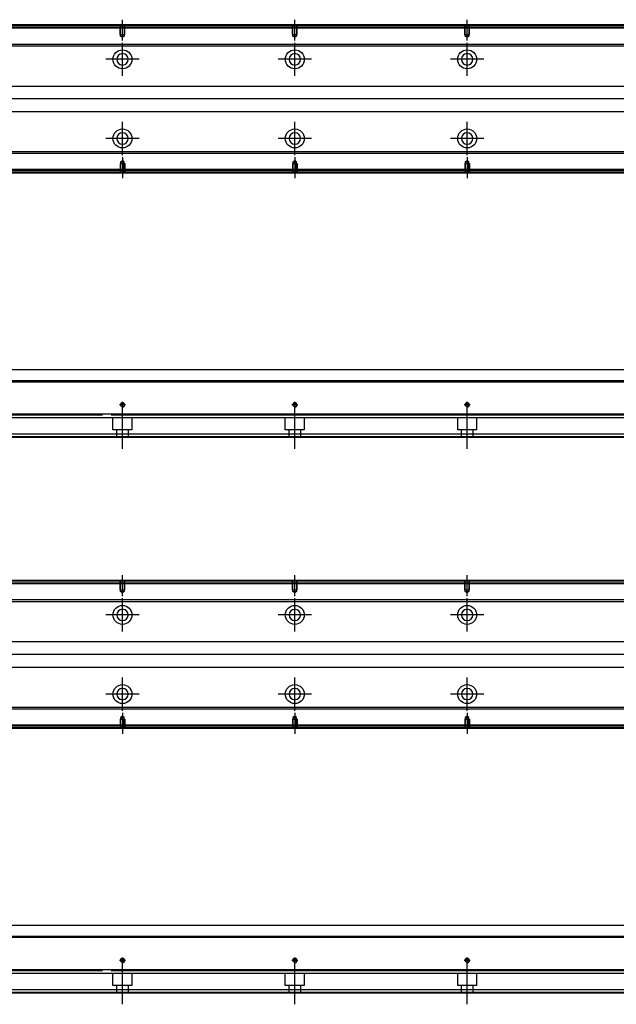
# Model space of a CAD drawing. Header units: millimetres. Extents: x -1108 to 3135, y -1596 to 860.
# Tile 5 of 16: x -667 to -321, y -1590 to -1018. Entities that reach past the tile are written whole.
import ezdxf
from ezdxf.lldxf.tags import DXFTag

# ---------------------------------------------------------------- set-up
doc = ezdxf.new("R2010")
doc.units = ezdxf.units.MM
doc.layers.get('0').update_dxf_attribs({"linetype": 'CONTINUOUS'})
tags = doc.linetypes.add('DASHED', pattern=[25.72, 12.86, -12.86]).pattern_tags.tags
tags[6:7] = [DXFTag(74, 4), DXFTag(75, 0), DXFTag(340, '0'), DXFTag(46, 0.0), DXFTag(50, 0.0), DXFTag(44, 0.0), DXFTag(45, 0.0)]
tags[4:5] = [DXFTag(74, 4), DXFTag(75, 0), DXFTag(340, '0'), DXFTag(46, 0.0), DXFTag(50, 0.0), DXFTag(44, 0.0), DXFTag(45, 0.0)]

msp = doc.modelspace()

# ---------------------------------------------------------------- linework, layer by layer
at = {"linetype": 'Continuous'}
for p, q in [((-606.73, -1021.64), (-877.61, -1021.64)), ((-606.97, -1022.64), (-877.61, -1022.64)), ((-137.61, -1022.64), (-606.97, -1022.64)), ((-137.61, -1021.64), (-606.73, -1021.64)), ((-559.34, -1032.46), (-678.26, -1032.46)), ((-559.58, -1033.46), (-678.26, -1033.46)), ((-137.61, -1033.45), (-609.58, -1033.46)), ((-137.61, -1032.45), (-609.34, -1032.46)), ((-680.16, -1056.64), (-565.17, -1056.64)), ((-615.17, -1056.64), (-137.61, -1056.64)), ((-568.78, -1071.64), (-680.16, -1071.64)), ((-137.61, -1071.64), (-618.78, -1071.64)), ((-574.37, -1094.82), (-678.26, -1094.82)), ((-574.61, -1095.82), (-678.26, -1095.82)), ((-137.61, -1095.82), (-624.61, -1095.82)), ((-137.61, -1094.82), (-624.37, -1094.82)), ((-626.97, -1105.64), (-877.61, -1105.64)), ((-627.21, -1106.64), (-877.61, -1106.64)), ((-137.61, -1106.64), (-627.21, -1106.64)), ((-137.61, -1105.64), (-626.97, -1105.64)), ((-728.36, -1221.29), (-612.87, -1221.29)), ((-612.87, -1221.29), (-137.61, -1221.29)), ((-614.44, -1227.79), (-877.61, -1227.79)), ((-137.61, -1227.79), (-614.44, -1227.79)), ((-619.12, -1247.24), (-877.61, -1247.24)), ((-137.61, -1247.24), (-619.12, -1247.24)), ((-621.91, -1258.79), (-877.61, -1258.79)), ((-622.39, -1260.79), (-877.61, -1260.79)), ((-137.61, -1260.79), (-622.39, -1260.79)), ((-137.61, -1258.79), (-621.91, -1258.79)), ((-606.73, -1344.2), (-877.61, -1344.2)), ((-606.97, -1345.2), (-877.61, -1345.2)), ((62.39, -1345.2), (-606.97, -1345.2)), ((62.39, -1344.2), (-606.73, -1344.2)), ((-559.34, -1355.02), (-678.26, -1355.02)), ((-559.58, -1356.02), (-678.26, -1356.02)), ((62.39, -1356.02), (-609.58, -1356.02)), ((62.39, -1355.02), (-609.34, -1355.02)), ((-680.16, -1379.2), (-565.17, -1379.2)), ((-615.17, -1379.2), (62.39, -1379.2)), ((-568.78, -1394.2), (-680.16, -1394.2)), ((62.39, -1394.2), (-618.78, -1394.2)), ((-574.37, -1417.38), (-678.26, -1417.38)), ((62.39, -1417.38), (-624.37, -1417.38)), ((-574.61, -1418.38), (-678.26, -1418.38)), ((62.39, -1418.38), (-624.61, -1418.38)), ((-626.97, -1428.2), (-877.61, -1428.2)), ((62.39, -1428.2), (-626.97, -1428.2)), ((-627.21, -1429.2), (-877.61, -1429.2)), ((62.39, -1429.2), (-627.21, -1429.2)), ((-728.36, -1543.85), (-612.87, -1543.85)), ((-612.87, -1543.85), (62.39, -1543.85)), ((-614.44, -1550.35), (-877.61, -1550.35)), ((62.39, -1550.35), (-614.44, -1550.35)), ((-619.12, -1569.8), (-877.61, -1569.8)), ((62.39, -1569.8), (-619.12, -1569.8)), ((-621.91, -1581.35), (-877.61, -1581.35)), ((-622.39, -1583.35), (-877.61, -1583.35)), ((62.39, -1583.35), (-622.39, -1583.35)), ((62.39, -1581.35), (-621.91, -1581.35))]:
    msp.add_line(p, q, dxfattribs=at)
at = {"linetype": 'DASHED'}
for p, q in [((-137.61, -1023.14), (-877.61, -1023.14)), ((-626.85, -1105.14), (-877.61, -1105.14)), ((-137.61, -1105.14), (-626.85, -1105.14)), ((-619.62, -1249.29), (-877.61, -1249.29)), ((-634.86, -1247.56), (-621.61, -1247.79)), ((-137.61, -1249.29), (-619.62, -1249.29)), ((-613.11, -1256.29), (-613.11, -1249.29)), ((-602.11, -1249.29), (-602.11, -1256.29)), ((-513.11, -1256.29), (-513.11, -1249.29)), ((-502.11, -1249.29), (-502.11, -1256.29)), ((-413.11, -1256.29), (-413.11, -1249.29)), ((-402.11, -1249.29), (-402.11, -1256.29)), ((-602.11, -1256.29), (-613.11, -1256.29)), ((-610.91, -1260.79), (-610.91, -1256.29)), ((-604.31, -1256.29), (-604.31, -1260.79)), ((-502.11, -1256.29), (-513.11, -1256.29)), ((-510.91, -1260.79), (-510.91, -1256.29)), ((-504.31, -1256.29), (-504.31, -1260.79)), ((-402.11, -1256.29), (-413.11, -1256.29)), ((-410.91, -1260.79), (-410.91, -1256.29)), ((-404.31, -1256.29), (-404.31, -1260.79)), ((-622.27, -1260.29), (-877.61, -1260.29)), ((-137.61, -1260.29), (-622.27, -1260.29)), ((62.39, -1345.7), (-877.61, -1345.7)), ((-626.85, -1427.7), (-877.61, -1427.7)), ((62.39, -1427.7), (-626.85, -1427.7)), ((-619.62, -1571.85), (-877.61, -1571.85)), ((-634.86, -1570.12), (-621.61, -1570.35)), ((62.39, -1571.85), (-619.62, -1571.85)), ((-613.11, -1578.85), (-613.11, -1571.85)), ((-602.11, -1571.85), (-602.11, -1578.85)), ((-513.11, -1578.85), (-513.11, -1571.85)), ((-502.11, -1571.85), (-502.11, -1578.85)), ((-413.11, -1578.85), (-413.11, -1571.85)), ((-402.11, -1571.85), (-402.11, -1578.85)), ((-622.27, -1582.85), (-877.61, -1582.85)), ((62.39, -1582.85), (-622.27, -1582.85)), ((-602.11, -1578.85), (-613.11, -1578.85)), ((-610.91, -1583.35), (-610.91, -1578.85)), ((-604.31, -1578.85), (-604.31, -1583.35)), ((-502.11, -1578.85), (-513.11, -1578.85)), ((-510.91, -1583.35), (-510.91, -1578.85)), ((-504.31, -1578.85), (-504.31, -1583.35)), ((-402.11, -1578.85), (-413.11, -1578.85)), ((-410.91, -1583.35), (-410.91, -1578.85)), ((-404.31, -1578.85), (-404.31, -1583.35))]:
    msp.add_line(p, q, dxfattribs=at)
at = {"linetype": 'DASHED', "ltscale": 0.1}
for p, q in [((-608.91, -1026.64), (-608.91, -1021.64)), ((-608.69, -1027.63), (-608.69, -1021.64)), ((-606.54, -1021.64), (-606.54, -1027.63)), ((-606.31, -1026.64), (-606.31, -1021.64)), ((-508.91, -1026.64), (-508.91, -1021.64)), ((-508.69, -1027.63), (-508.69, -1021.64)), ((-506.54, -1021.64), (-506.54, -1027.63)), ((-506.31, -1026.64), (-506.31, -1021.64)), ((-408.91, -1026.64), (-408.91, -1021.64)), ((-408.69, -1027.63), (-408.69, -1021.64)), ((-406.54, -1021.64), (-406.54, -1027.63)), ((-406.31, -1026.64), (-406.31, -1021.64)), ((-608.91, -1026.64), (-606.31, -1026.64)), ((-607.61, -1028.28), (-608.69, -1027.63)), ((-608.69, -1027.63), (-606.54, -1027.63)), ((-606.54, -1027.63), (-607.61, -1028.28)), ((-508.91, -1026.64), (-506.31, -1026.64)), ((-507.61, -1028.28), (-508.69, -1027.63)), ((-508.69, -1027.63), (-506.54, -1027.63)), ((-506.54, -1027.63), (-507.61, -1028.28)), ((-408.91, -1026.64), (-406.31, -1026.64)), ((-407.61, -1028.28), (-408.69, -1027.63)), ((-408.69, -1027.63), (-406.54, -1027.63)), ((-406.54, -1027.63), (-407.61, -1028.28)), ((-608.91, -1101.64), (-606.31, -1101.64)), ((-608.91, -1101.64), (-608.91, -1106.64)), ((-607.61, -1099.99), (-608.69, -1100.64)), ((-608.69, -1100.64), (-608.69, -1106.64)), ((-608.69, -1100.64), (-606.54, -1100.64)), ((-606.54, -1100.64), (-607.61, -1099.99)), ((-606.54, -1106.64), (-606.54, -1100.64)), ((-606.31, -1101.64), (-606.31, -1106.64)), ((-508.91, -1101.64), (-506.31, -1101.64)), ((-508.91, -1101.64), (-508.91, -1106.64)), ((-507.61, -1099.99), (-508.69, -1100.64)), ((-508.69, -1100.64), (-508.69, -1106.64)), ((-508.69, -1100.64), (-506.54, -1100.64)), ((-506.54, -1100.64), (-507.61, -1099.99)), ((-506.54, -1106.64), (-506.54, -1100.64)), ((-506.31, -1101.64), (-506.31, -1106.64)), ((-408.91, -1101.64), (-406.31, -1101.64)), ((-408.91, -1101.64), (-408.91, -1106.64)), ((-407.61, -1099.99), (-408.69, -1100.64)), ((-408.69, -1100.64), (-408.69, -1106.64)), ((-408.69, -1100.64), (-406.54, -1100.64)), ((-406.54, -1100.64), (-407.61, -1099.99)), ((-406.54, -1106.64), (-406.54, -1100.64)), ((-406.31, -1101.64), (-406.31, -1106.64)), ((-608.91, -1349.2), (-608.91, -1344.2)), ((-608.69, -1350.19), (-608.69, -1344.2)), ((-606.54, -1344.2), (-606.54, -1350.19)), ((-606.31, -1349.2), (-606.31, -1344.2)), ((-508.91, -1349.2), (-508.91, -1344.2)), ((-508.69, -1350.19), (-508.69, -1344.2)), ((-506.54, -1344.2), (-506.54, -1350.19)), ((-506.31, -1349.2), (-506.31, -1344.2)), ((-408.91, -1349.2), (-408.91, -1344.2)), ((-408.69, -1350.19), (-408.69, -1344.2)), ((-406.54, -1344.2), (-406.54, -1350.19)), ((-406.31, -1349.2), (-406.31, -1344.2)), ((-608.91, -1349.2), (-606.31, -1349.2)), ((-607.61, -1350.84), (-608.69, -1350.19)), ((-608.69, -1350.19), (-606.54, -1350.19)), ((-606.54, -1350.19), (-607.61, -1350.84)), ((-508.91, -1349.2), (-506.31, -1349.2)), ((-507.61, -1350.84), (-508.69, -1350.19)), ((-508.69, -1350.19), (-506.54, -1350.19)), ((-506.54, -1350.19), (-507.61, -1350.84)), ((-408.91, -1349.2), (-406.31, -1349.2)), ((-407.61, -1350.84), (-408.69, -1350.19)), ((-408.69, -1350.19), (-406.54, -1350.19)), ((-406.54, -1350.19), (-407.61, -1350.84)), ((-607.61, -1422.56), (-608.69, -1423.2)), ((-608.69, -1423.2), (-608.69, -1429.2)), ((-608.69, -1423.2), (-606.54, -1423.2)), ((-606.54, -1423.2), (-607.61, -1422.56)), ((-606.54, -1429.2), (-606.54, -1423.2)), ((-507.61, -1422.56), (-508.69, -1423.2)), ((-508.69, -1423.2), (-508.69, -1429.2)), ((-508.69, -1423.2), (-506.54, -1423.2)), ((-506.54, -1423.2), (-507.61, -1422.56)), ((-506.54, -1429.2), (-506.54, -1423.2)), ((-407.61, -1422.56), (-408.69, -1423.2)), ((-408.69, -1423.2), (-408.69, -1429.2)), ((-408.69, -1423.2), (-406.54, -1423.2)), ((-406.54, -1423.2), (-407.61, -1422.56)), ((-406.54, -1429.2), (-406.54, -1423.2)), ((-608.91, -1424.2), (-606.31, -1424.2)), ((-608.91, -1424.2), (-608.91, -1429.2)), ((-606.31, -1424.2), (-606.31, -1429.2)), ((-508.91, -1424.2), (-506.31, -1424.2)), ((-508.91, -1424.2), (-508.91, -1429.2)), ((-506.31, -1424.2), (-506.31, -1429.2)), ((-408.91, -1424.2), (-406.31, -1424.2)), ((-408.91, -1424.2), (-408.91, -1429.2)), ((-406.31, -1424.2), (-406.31, -1429.2))]:
    msp.add_line(p, q, dxfattribs=at)
at = {"ltscale": 0.2}
for p, q in [((-607.61, -1030.28), (-607.61, -1018.14)), ((-507.61, -1030.28), (-507.61, -1018.14)), ((-407.61, -1030.28), (-407.61, -1018.14)), ((-607.61, -1050.79), (-607.61, -1031.49)), ((-507.61, -1050.79), (-507.61, -1031.49)), ((-407.61, -1050.79), (-407.61, -1031.49)), ((-597.96, -1041.14), (-617.26, -1041.14)), ((-497.96, -1041.14), (-517.26, -1041.14)), ((-397.96, -1041.14), (-417.26, -1041.14)), ((-607.61, -1096.73), (-607.61, -1077.43)), ((-507.61, -1096.73), (-507.61, -1077.43)), ((-407.61, -1096.73), (-407.61, -1077.43)), ((-597.96, -1087.08), (-617.26, -1087.08)), ((-497.96, -1087.08), (-517.26, -1087.08)), ((-397.96, -1087.08), (-417.26, -1087.08)), ((-607.61, -1097.99), (-607.61, -1110.14)), ((-507.61, -1097.99), (-507.61, -1110.14)), ((-407.61, -1097.99), (-407.61, -1110.14)), ((-607.61, -1243.59), (-607.61, -1239.99)), ((-507.61, -1243.59), (-507.61, -1239.99)), ((-407.61, -1243.59), (-407.61, -1239.99)), ((-605.81, -1241.79), (-609.41, -1241.79)), ((-607.61, -1267.2), (-607.61, -1241.45)), ((-505.81, -1241.79), (-509.41, -1241.79)), ((-507.61, -1267.2), (-507.61, -1241.45)), ((-405.81, -1241.79), (-409.41, -1241.79)), ((-407.61, -1267.2), (-407.61, -1241.45)), ((-607.61, -1352.84), (-607.61, -1340.7)), ((-507.61, -1352.84), (-507.61, -1340.7)), ((-407.61, -1352.84), (-407.61, -1340.7)), ((-607.61, -1373.35), (-607.61, -1354.05)), ((-507.61, -1373.35), (-507.61, -1354.05)), ((-407.61, -1373.35), (-407.61, -1354.05)), ((-597.96, -1363.7), (-617.26, -1363.7)), ((-497.96, -1363.7), (-517.26, -1363.7)), ((-397.96, -1363.7), (-417.26, -1363.7)), ((-607.61, -1419.3), (-607.61, -1400)), ((-507.61, -1419.3), (-507.61, -1400)), ((-407.61, -1419.3), (-407.61, -1400)), ((-597.96, -1409.65), (-617.26, -1409.65)), ((-497.96, -1409.65), (-517.26, -1409.65)), ((-397.96, -1409.65), (-417.26, -1409.65)), ((-607.61, -1420.55), (-607.61, -1432.7)), ((-507.61, -1420.55), (-507.61, -1432.7)), ((-407.61, -1420.55), (-407.61, -1432.7)), ((-605.81, -1564.35), (-609.41, -1564.35)), ((-607.61, -1566.15), (-607.61, -1562.55)), ((-607.61, -1589.76), (-607.61, -1564.01)), ((-505.81, -1564.35), (-509.41, -1564.35)), ((-507.61, -1566.15), (-507.61, -1562.55)), ((-507.61, -1589.76), (-507.61, -1564.01)), ((-405.81, -1564.35), (-409.41, -1564.35)), ((-407.61, -1566.15), (-407.61, -1562.55)), ((-407.61, -1589.76), (-407.61, -1564.01))]:
    msp.add_line(p, q, dxfattribs=at)
for p, q in [((-123.61, -1064.18), (-965.61, -1064.14)), ((-965.61, -1228.29), (-123.61, -1228.29)), ((76.39, -1386.74), (-965.61, -1386.7)), ((-965.61, -1550.85), (76.39, -1550.85))]:
    msp.add_line(p, q)
at = {"linetype": 'Continuous'}
for centre, radius in [((-607.61, -1041.14), 5.5), ((-507.61, -1041.14), 5.5), ((-407.61, -1041.14), 5.5), ((-607.61, -1087.08), 5.5), ((-507.61, -1087.08), 5.5), ((-407.61, -1087.08), 5.5), ((-607.61, -1241.79), 1.07), ((-507.61, -1241.79), 1.07), ((-407.61, -1241.79), 1.07), ((-607.61, -1363.7), 5.5), ((-507.61, -1363.7), 5.5), ((-407.61, -1363.7), 5.5), ((-607.61, -1409.65), 5.5), ((-507.61, -1409.65), 5.5), ((-407.61, -1409.65), 5.5), ((-607.61, -1564.35), 1.07), ((-507.61, -1564.35), 1.07), ((-407.61, -1564.35), 1.07)]:
    msp.add_circle(centre, radius, dxfattribs=at)
at = {"linetype": 'Continuous', "extrusion": (0, 0, -1)}
for centre in [(607.61, -1041.14), (507.61, -1041.14), (407.61, -1041.14), (607.61, -1363.7), (507.61, -1363.7), (407.61, -1363.7)]:
    msp.add_circle(centre, 3.3, dxfattribs=at)
at = {"linetype": 'Continuous', "extrusion": (-6.12303e-17, 0, -1)}
for centre in [(607.61, -1087.08), (507.61, -1087.08), (407.61, -1087.08), (607.61, -1409.65), (507.61, -1409.65), (407.61, -1409.65)]:
    msp.add_circle(centre, 3.3, dxfattribs=at)
for centre in [(-607.61, -1241.79), (-507.61, -1241.79), (-407.61, -1241.79), (-607.61, -1564.35), (-507.61, -1564.35), (-407.61, -1564.35)]:
    msp.add_arc(centre, 1.3, 270, 180)
at = {"linetype": 'Continuous'}
for points in [[(-606.61, -1021.14), (-877.61, -1021.14)], [(-137.61, -1021.14), (-606.61, -1021.14)], [(-627.33, -1107.14), (-877.61, -1107.14)], [(-137.61, -1107.14), (-627.33, -1107.14)], [(-619.24, -1247.74), (-877.61, -1247.74)], [(-137.61, -1247.74), (-614.1, -1247.74)], [(-606.61, -1343.7), (-877.61, -1343.7)], [(62.39, -1343.7), (-606.61, -1343.7)], [(-627.33, -1429.7), (-877.61, -1429.7)], [(62.39, -1429.7), (-627.33, -1429.7)], [(-619.24, -1570.3), (-877.61, -1570.3)], [(62.39, -1570.3), (-614.1, -1570.3)]]:
    msp.add_open_spline(points, degree=1, dxfattribs=at)

doc.saveas('drawing.dxf')
